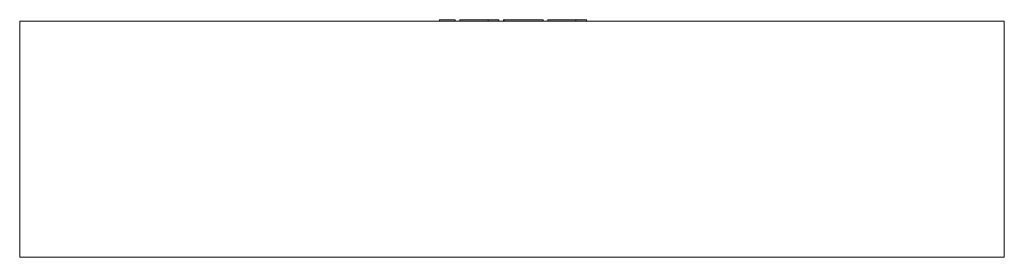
# Model space of a CAD drawing. Header units: millimetres. Extents: x -750 to 750, y -361 to 1.
import ezdxf

# ---------------------------------------------------------------- set-up
doc = ezdxf.new("R2010")
doc.units = ezdxf.units.MM

# ---------------------------------------------------------------- blocks, each defined once
blk = doc.blocks.new('RSen_56_ME_FB_LOD200 - convector - hybrid_jaga - clbm0_02515036 - ceiling mounted - T21_jaga_clima beam ceiling_lxhxd 1500x250x360 mm-283241-front')
at = {"lineweight": 18}
for p, q in [((750, -1), (-750, -1)), ((-750, -1), (-750, -361)), ((750, -361), (750, -1)), ((-750, -361), (750, -361))]:
    blk.add_line(p, q, dxfattribs=at)
blk = doc.blocks.new('RSen_55_GM_FB_logo - SH_jaga - standard-260147-front')
at = {"lineweight": 18}
for p, q in [((-110.7, 1), (-96.4, 1)), ((-110.7, -1), (-110.7, 1)), ((-96.4, 1), (-86.7, 1)), ((-86.7, -1), (-86.7, 1)), ((-79.4, 1), (-79.4, -1)), ((-79.4, 1), (-68.3, 1)), ((-68.3, 1), (-44.8, 1)), ((-44.8, 1), (-36.5, 1)), ((-36.5, -1), (-36.5, 1)), ((-36.5, 1), (-20.3, 1)), ((-36.5, -1), (-36.5, 1)), ((-20.3, -1), (-20.3, 1)), ((-13, 1), (-13, -1)), ((-13, 1), (-11.9, 1)), ((-11.9, 1), (-11.9, -1)), ((-11.9, 1), (3.8, 1)), ((-11.9, -1), (-11.9, 1)), ((3.8, 1), (27.6, 1)), ((27.6, 1), (47.4, 1)), ((47.4, -1), (47.4, 1)), ((54.6, 1), (54.6, -1)), ((54.6, 1), (65.7, 1)), ((65.7, 1), (89.2, 1)), ((89.2, 1), (97.5, 1)), ((97.5, -1), (97.5, 1)), ((97.5, 1), (113.6, 1)), ((97.5, -1), (97.5, 1)), ((113.6, -1), (113.6, 1))]:
    blk.add_line(p, q, dxfattribs=at)

msp = doc.modelspace()

# ---------------------------------------------------------------- block references
at = {"lineweight": 18}
for name in ['RSen_55_GM_FB_logo - SH_jaga - standard-260147-front', 'RSen_56_ME_FB_LOD200 - convector - hybrid_jaga - clbm0_02515036 - ceiling mounted - T21_jaga_clima beam ceiling_lxhxd 1500x250x360 mm-283241-front']:
    msp.add_blockref(name, (0, 0), dxfattribs=at)

doc.saveas('drawing.dxf')
